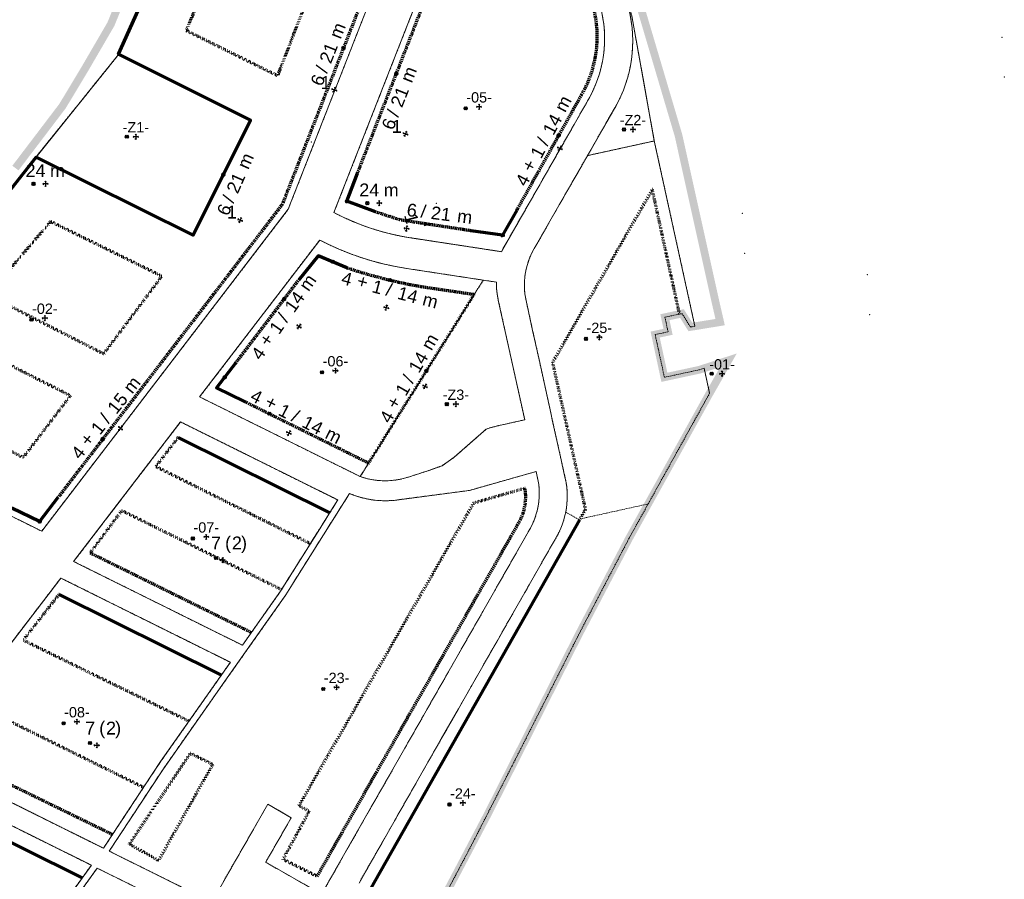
# Model space of a CAD drawing. Header units: metres. Extents: x -477300 to -476588, y -1103102 to -1102209.
# Tile 3 of 4: x -476971 to -476588, y -1102735 to -1102401. Entities that reach past the tile are written whole.
import ezdxf
from ezdxf.enums import TextEntityAlignment as Align

# ---------------------------------------------------------------- set-up
doc = ezdxf.new("R2010")
doc.units = ezdxf.units.M
doc.linetypes.add('DASHED', pattern=[0.75, 0.5, -0.25])
doc.linetypes.add('DOT', pattern=[0.25, 0, -0.25])
doc.layers.add('000000_BL_Pomocna_netisk_DB', color=7, linetype='Continuous', plot=False)
for name, color, linetype, lineweight in [('101110_PL_Resene_uzemi', 6, 'DASHED', 200), ('200000_PL_Cast_uzemi', 80, 'DASHED', 5), ('202110_BL_Cast_uzemi_UP', 7, 'DASHED', 9), ('203110_BL_Cast_uzemi_SB', 7, 'DASHED', 9), ('204110_BL_Cast_uzemi_NB', 7, 'DASHED', 9), ('302110_BL_VR_na_bod', 172, 'Continuous', 9), ('302210_BL_VR_na_linii', 160, 'Continuous', 9), ('302310_BL_VR_na_plochu', 140, 'DOT', 9)]:
    doc.layers.add(name, color=color, linetype=linetype, lineweight=lineweight)
for name, color, linetype, lineweight, true_color in [('201110_PL_Ulicni_cara', 7, 'Continuous', 9, 0xe90101), ('301110_PL_SC_uzavrena', 7, 'Continuous', 70, 0xe90101), ('301112_PL_SC_otevrena', 7, 'DASHED', 70, 0xfe4848), ('301113_PL_SC_volna', 7, 'DOT', 70, 0xfe8585)]:
    doc.layers.add(name, color=color, linetype=linetype, lineweight=lineweight, true_color=true_color)
doc.styles.add('style2', font='arial.ttf', dxfattribs={"height": 2})

# ---------------------------------------------------------------- blocks, each defined once
blk = doc.blocks.new('*U15')
at = {"layer": '000000_BL_Pomocna_netisk_DB'}
for p, q in [((-1, 0), (-0.72, 0.28)), ((1, 0), (-1, 0)), ((-1, 0), (-0.72, -0.28)), ((0, 1), (-0.29, 0.71)), ((0, 1), (0, -1)), ((0, 1), (0.28, 0.72)), ((1, 0), (0.72, 0.28)), ((1, 0), (0.72, -0.28)), ((-4.6, -1.2), (-5.8, 0)), ((-5.8, -1.2), (-4.6, 0)), ((0, -1), (-0.28, -0.72)), ((0, -1), (0.28, -0.72))]:
    blk.add_line(p, q, dxfattribs=at)
blk.add_circle((-5.2, -0.6), 0.6, dxfattribs=at)
at = {"style": 'style2'}
blk.add_attdef('OZNACENI', text='', height=4, dxfattribs=at).set_placement((0, 1.68), align=Align.CENTER)
at = {"style": 'style2', "flags": 1}
blk.add_attdef('NAZEV_BLOK', (-23.56, -29.29), '', height=5, dxfattribs=at)
blk = doc.blocks.new('*U14')
at = {"layer": '000000_BL_Pomocna_netisk_DB'}
for p, q in [((-2.91, -0.59), (-4.11, 0.61)), ((-4.11, -0.59), (-2.91, 0.61)), ((-1, 0), (-0.72, 0.28)), ((1, 0), (-1, 0)), ((-1, 0), (-0.72, -0.28)), ((0, 1), (-0.29, 0.71)), ((0, 1), (0, -1)), ((0, 1), (0.28, 0.72)), ((1, 0), (0.72, 0.28)), ((1, 0), (0.72, -0.28)), ((0, -1), (-0.28, -0.72)), ((0, -1), (0.28, -0.72))]:
    blk.add_line(p, q, dxfattribs=at)
blk.add_circle((-3.51, 0.01), 0.6, dxfattribs=at)
at = {"style": 'style2'}
blk.add_attdef('OZNACENI', text='', height=4, dxfattribs=at).set_placement((0, 1.68), align=Align.CENTER)
at = {"style": 'style2', "flags": 1}
blk.add_attdef('NAZEV_BLOK', (-24.94, -16.19), '', height=5, dxfattribs=at)
blk = doc.blocks.new('*U26')
at = {"layer": '000000_BL_Pomocna_netisk_DB'}
for p, q in [((-5.95, 17.03), (-7.15, 18.23)), ((-7.15, 17.03), (-5.95, 18.23)), ((-0.92, 0.41), (-0.54, 0.55)), ((-0.92, 0.41), (0.92, -0.41)), ((-0.92, 0.41), (-0.77, 0.02)), ((0.41, 0.92), (-0.41, -0.92)), ((0.41, 0.92), (0.03, 0.77)), ((0.41, 0.92), (0.55, 0.55)), ((-0.41, -0.92), (-0.55, -0.54)), ((-0.41, -0.92), (-0.03, -0.77)), ((0.92, -0.41), (0.55, -0.55)), ((0.92, -0.41), (0.77, -0.03))]:
    blk.add_line(p, q, dxfattribs=at)
blk.add_circle((-6.55, 17.63), 0.6, dxfattribs=at)
at = {"style": 'style2', "flags": 1}
blk.add_attdef('VYSKA_VB_I', (43.23, -17.03), '', height=5, rotation=66.1345, dxfattribs=at)
for tag, p in [('VYSKA_VB', (-4.03, -42.14)), ('NAZEV_BLOK', (-4.48, -59.87))]:
    blk.add_attdef(tag, p, '', height=5, dxfattribs=at)
at = {"layer": '302210_BL_VR_na_linii', "style": 'style2'}
for s, p in [('m', (3.15, 19.33)), ('/', (-2.63, 6.29))]:
    blk.add_text(s, height=5, rotation=66.1345, dxfattribs=at).set_placement(p)
at = {"layer": '302210_BL_VR_na_linii', "style": 'style2', "flags": 4}
blk.add_attdef('RIMSA_MAX', text='', height=5, rotation=66.1345, dxfattribs=at).set_placement((0.58, 13.46), align=Align.CENTER)
blk.add_attdef('NP_MAX', text='', height=5, rotation=66.1345, dxfattribs=at).set_placement((-3.17, 4.8), align=Align.RIGHT)
blk = doc.blocks.new('*U30')
at = {"layer": '000000_BL_Pomocna_netisk_DB'}
for p, q in [((-0.78, 0.62), (-0.39, 0.67)), ((-0.78, 0.62), (0.78, -0.62)), ((-0.78, 0.62), (-0.74, 0.22)), ((0.62, 0.78), (-0.62, -0.78)), ((0.62, 0.78), (0.23, 0.74)), ((0.62, 0.78), (0.67, 0.39)), ((-6.32, -4.89), (-7.52, -3.69)), ((-7.52, -4.89), (-6.32, -3.69)), ((-0.62, -0.78), (-0.67, -0.39)), ((-0.62, -0.78), (-0.23, -0.74)), ((0.78, -0.62), (0.39, -0.67)), ((0.78, -0.62), (0.74, -0.23)), ((-30.84, -36.95), (-32.04, -35.75)), ((-32.04, -36.95), (-30.84, -35.75))]:
    blk.add_line(p, q, dxfattribs=at)
for centre in [(-6.92, -4.29), (-31.44, -36.35)]:
    blk.add_circle(centre, 0.6, dxfattribs=at)
at = {"style": 'style2', "flags": 1}
for tag, p in [('VYSKA_VB', (10.47, -34.51)), ('NAZEV_BLOK', (24.06, -45.9))]:
    blk.add_attdef(tag, p, '', height=5, rotation=51.4733, dxfattribs=at)
blk.add_attdef('VYSKA_VB_I', (-25.47, -40.97), '', height=5, dxfattribs=at)
at = {"layer": '302210_BL_VR_na_linii', "style": 'style2'}
for s, p in [('m', (4.51, 13.01)), ('/', (-4.64, 1.52)), ('+', (-12.31, -7.48))]:
    blk.add_text(s, height=5, rotation=51.4733, dxfattribs=at).set_placement(p)
for tag, p in [('RIMSA_MAX', (0.79, 8.11)), ('NUP_MAX', (-6.78, -1.45))]:
    blk.add_attdef(tag, text='', height=5, rotation=51.4733, dxfattribs=at).set_placement(p, align=Align.CENTER)
blk.add_attdef('NP_MAX', text='', height=5, rotation=51.4733, dxfattribs=at).set_placement((-13.3, -9.51), align=Align.RIGHT)
blk = doc.blocks.new('*U31')
at = {"layer": '000000_BL_Pomocna_netisk_DB'}
for p, q in [((4.17, 15.64), (2.97, 16.84)), ((2.97, 15.64), (4.17, 16.84)), ((-0.93, 0.37), (-0.56, 0.53)), ((-0.93, 0.37), (0.93, -0.37)), ((-0.93, 0.37), (-0.77, 0)), ((0.37, 0.93), (-0.37, -0.93)), ((0.37, 0.93), (0, 0.77)), ((0.37, 0.93), (0.53, 0.57)), ((-0.37, -0.93), (-0.53, -0.56)), ((-0.37, -0.93), (-0.01, -0.77)), ((0.93, -0.37), (0.57, -0.53)), ((0.93, -0.37), (0.77, 0))]:
    blk.add_line(p, q, dxfattribs=at)
blk.add_circle((3.57, 16.24), 0.6, dxfattribs=at)
at = {"style": 'style2', "flags": 1}
blk.add_attdef('VYSKA_VB_I', (43.82, -15.45), '', height=5, rotation=68.2215, dxfattribs=at)
for tag, p in [('VYSKA_VB', (-4.14, -42.38)), ('NAZEV_BLOK', (-4.58, -60.11))]:
    blk.add_attdef(tag, p, '', height=5, dxfattribs=at)
at = {"layer": '302210_BL_VR_na_linii', "style": 'style2'}
for s, p in [('m', (2.44, 19.44)), ('/', (-2.86, 6.19))]:
    blk.add_text(s, height=5, rotation=68.2215, dxfattribs=at).set_placement(p)
at = {"layer": '302210_BL_VR_na_linii', "style": 'style2', "flags": 4}
blk.add_attdef('RIMSA_MAX', text='', height=5, rotation=68.2215, dxfattribs=at).set_placement((0.09, 13.47), align=Align.CENTER)
blk.add_attdef('NP_MAX', text='', height=5, rotation=68.2215, dxfattribs=at).set_placement((-3.35, 4.69), align=Align.RIGHT)
blk = doc.blocks.new('*U39')
for p in [(3.96, 70.15), (171.45, 42.44), (172.38, 26.94)]:
    blk.add_point(p)
at = {"layer": '000000_BL_Pomocna_netisk_DB'}
for p, q in [((-1.84, -0.39), (-3.04, 0.81)), ((-3.04, -0.39), (-1.84, 0.81)), ((-0.93, 0.36), (-0.57, 0.52)), ((-0.93, 0.36), (0.93, -0.36)), ((-0.93, 0.36), (-0.77, -0.01)), ((0.36, 0.93), (-0.36, -0.93)), ((0.36, 0.93), (0, 0.77)), ((0.36, 0.93), (0.52, 0.57)), ((0.93, -0.36), (0.77, 0)), ((-0.36, -0.93), (-0.53, -0.57)), ((-0.36, -0.93), (0, -0.77)), ((0.93, -0.36), (0.57, -0.52))]:
    blk.add_line(p, q, dxfattribs=at)
blk.add_circle((-2.44, 0.21), 0.6, dxfattribs=at)
at = {"style": 'style2', "flags": 1}
for tag, p in [('NAZEV_BLOK', (36.55, -36.74)), ('VYSKA_VB', (20.2, -29.87))]:
    blk.add_attdef(tag, p, '', height=5, rotation=68.6628, dxfattribs=at)
blk.add_attdef('VYSKA_VB_I', (-26.54, -42.84), '', height=5, dxfattribs=at)
at = {"layer": '302210_BL_VR_na_linii', "style": 'style2'}
for s, p in [('m', (0.46, 13.76)), ('/', (-4.88, 0.08)), ('+', (-9.55, -10.78))]:
    blk.add_text(s, height=5, rotation=68.6628, dxfattribs=at).set_placement(p)
for tag, p in [('RIMSA_MAX', (-1.64, 7.99)), ('NUP_MAX', (-6.04, -3.39))]:
    blk.add_attdef(tag, text='', height=5, rotation=68.6628, dxfattribs=at).set_placement(p, align=Align.CENTER)
blk.add_attdef('NP_MAX', text='', height=5, rotation=68.6628, dxfattribs=at).set_placement((-9.89, -13.01), align=Align.RIGHT)
blk = doc.blocks.new('*U46')
at = {"layer": '000000_BL_Pomocna_netisk_DB'}
for p, q in [((-2.01, 0.27), (-3.21, 1.47)), ((-3.21, 0.27), (-2.01, 1.47)), ((-1, 0), (-0.72, 0.28)), ((1, 0), (-1, 0)), ((-1, 0), (-0.72, -0.28)), ((0, 1), (-0.29, 0.71)), ((0, 1), (0, -1)), ((0, 1), (0.28, 0.72)), ((1, 0), (0.72, 0.28)), ((0, -1), (-0.28, -0.72)), ((0, -1), (0.28, -0.72)), ((1, 0), (0.72, -0.28))]:
    blk.add_line(p, q, dxfattribs=at)
blk.add_circle((-2.61, 0.87), 0.6, dxfattribs=at)
at = {"style": 'style2', "flags": 1}
for tag, p in [('VYSKA_VB', (-21.35, -20.92)), ('VYSKA_VB_I', (-21.35, -29.5)), ('NAZEV_BLOK', (-35.82, -38.65))]:
    blk.add_attdef(tag, p, '', height=5, dxfattribs=at)
at = {"layer": '302310_BL_VR_na_plochu', "style": 'style2'}
blk.add_text('(  )', height=5, dxfattribs=at).set_placement((0.93, 4.28))
blk.add_attdef('RIMSA_MAX', text='', height=5, dxfattribs=at).set_placement((-0.65, 4.17), align=Align.RIGHT)
blk.add_attdef('NP_MAX', text='', height=5, dxfattribs=at).set_placement((5.53, 4.19), align=Align.CENTER)
blk = doc.blocks.new('*U47')
for p in [(4.77, 71.65), (172.26, 43.95), (173.18, 28.44)]:
    blk.add_point(p)
at = {"layer": '000000_BL_Pomocna_netisk_DB'}
for p, q in [((-5.16, 10.06), (-6.36, 11.26)), ((-6.36, 10.06), (-5.16, 11.26)), ((-0.82, 0.57), (-0.43, 0.64)), ((-0.82, 0.57), (0.82, -0.57)), ((-0.82, 0.57), (-0.75, 0.17)), ((0.57, 0.82), (-0.57, -0.82)), ((0.57, 0.82), (0.18, 0.75)), ((0.57, 0.82), (0.64, 0.43)), ((-0.57, -0.82), (-0.64, -0.43)), ((-0.57, -0.82), (-0.18, -0.75)), ((0.82, -0.57), (0.44, -0.64)), ((0.82, -0.57), (0.75, -0.18))]:
    blk.add_line(p, q, dxfattribs=at)
blk.add_circle((-5.76, 10.66), 0.6, dxfattribs=at)
at = {"style": 'style2', "flags": 1}
for tag, p in [('VYSKA_VB', (12.6, -33.79)), ('NAZEV_BLOK', (26.88, -44.31))]:
    blk.add_attdef(tag, p, '', height=5, rotation=55.0478, dxfattribs=at)
blk.add_attdef('VYSKA_VB_I', (-25.74, -41.33), '', height=5, dxfattribs=at)
at = {"layer": '302210_BL_VR_na_linii', "style": 'style2'}
for s, p in [('m', (3.69, 13.27)), ('/', (-4.72, 1.22)), ('+', (-11.82, -8.23))]:
    blk.add_text(s, height=5, rotation=55.0478, dxfattribs=at).set_placement(p)
for tag, p in [('RIMSA_MAX', (0.29, 8.15)), ('NUP_MAX', (-6.67, -1.87))]:
    blk.add_attdef(tag, text='', height=5, rotation=55.0478, dxfattribs=at).set_placement(p, align=Align.CENTER)
blk.add_attdef('NP_MAX', text='', height=5, rotation=55.0478, dxfattribs=at).set_placement((-12.68, -10.32), align=Align.RIGHT)
blk = doc.blocks.new('*U48')
for p in [(4.43, 71.12), (171.92, 43.41), (172.84, 27.91)]:
    blk.add_point(p)
at = {"layer": '000000_BL_Pomocna_netisk_DB'}
for p, q in [((1.14, 5.37), (-0.06, 6.57)), ((-0.06, 5.37), (1.14, 6.57)), ((-0.87, 0.5), (-0.48, 0.6)), ((-0.87, 0.5), (0.87, -0.5)), ((-0.87, 0.5), (-0.76, 0.11)), ((0.5, 0.87), (-0.5, -0.87)), ((0.5, 0.87), (0.11, 0.76)), ((0.5, 0.87), (0.6, 0.49)), ((-0.5, -0.87), (-0.6, -0.48)), ((-0.5, -0.87), (-0.12, -0.77)), ((0.87, -0.5), (0.49, -0.6)), ((0.87, -0.5), (0.76, -0.11))]:
    blk.add_line(p, q, dxfattribs=at)
blk.add_circle((0.54, 5.97), 0.6, dxfattribs=at)
at = {"style": 'style2', "flags": 1}
for tag, p in [('VYSKA_VB', (15.52, -32.55)), ('NAZEV_BLOK', (30.67, -41.78))]:
    blk.add_attdef(tag, p, '', height=5, rotation=60.0866, dxfattribs=at)
blk.add_attdef('VYSKA_VB_I', (-26.08, -41.87), '', height=5, dxfattribs=at)
at = {"layer": '302210_BL_VR_na_linii', "style": 'style2'}
for s, p in [('m', (2.51, 13.54)), ('/', (-4.81, 0.8)), ('+', (-11.05, -9.24))]:
    blk.add_text(s, height=5, rotation=60.0866, dxfattribs=at).set_placement(p)
for tag, p in [('RIMSA_MAX', (-0.43, 8.14)), ('NUP_MAX', (-6.48, -2.45))]:
    blk.add_attdef(tag, text='', height=5, rotation=60.0866, dxfattribs=at).set_placement(p, align=Align.CENTER)
blk.add_attdef('NP_MAX', text='', height=5, rotation=60.0866, dxfattribs=at).set_placement((-11.72, -11.39), align=Align.RIGHT)
blk = doc.blocks.new('*U49')
at = {"layer": '000000_BL_Pomocna_netisk_DB'}
for p, q in [((-20.23, 17.28), (-21.43, 18.48)), ((-21.43, 17.28), (-20.23, 18.48)), ((1.94, 10.16), (0.74, 11.36)), ((0.74, 10.16), (1.94, 11.36)), ((-0.97, 0.26), (-0.62, 0.46)), ((0.97, -0.26), (-0.97, 0.26)), ((-0.97, 0.26), (-0.77, -0.09)), ((0.26, 0.97), (-0.26, -0.97)), ((0.26, 0.97), (-0.1, 0.76)), ((0.26, 0.97), (0.46, 0.62)), ((0.97, -0.26), (0.77, 0.09)), ((-0.26, -0.97), (-0.45, -0.63)), ((-0.26, -0.97), (0.09, -0.77)), ((0.97, -0.26), (0.63, -0.46))]:
    blk.add_line(p, q, dxfattribs=at)
for centre in [(-20.83, 17.88), (1.34, 10.76)]:
    blk.add_circle(centre, 0.6, dxfattribs=at)
at = {"style": 'style2', "flags": 1}
for tag, p in [('VYSKA_VB', (-27.37, -23.48)), ('NAZEV_BLOK', (-32.32, -40.51))]:
    blk.add_attdef(tag, p, '', height=5, rotation=345.2222, dxfattribs=at)
blk.add_attdef('VYSKA_VB_I', (-17.99, -38.5), '', height=5, dxfattribs=at)
at = {"layer": '302210_BL_VR_na_linii', "style": 'style2'}
for s, p in [('+', (-11.8, 8.26)), ('/', (-0.48, 4.86)), ('m', (13.72, 1.11))]:
    blk.add_text(s, height=5, rotation=345.2222, dxfattribs=at).set_placement(p)
blk.add_attdef('NP_MAX', text='', height=5, rotation=345.2222, dxfattribs=at).set_placement((-14.06, 8.34), align=Align.RIGHT)
for tag, p in [('NUP_MAX', (-4.06, 5.62)), ('RIMSA_MAX', (7.75, 2.54))]:
    blk.add_attdef(tag, text='', height=5, rotation=345.2222, dxfattribs=at).set_placement(p, align=Align.CENTER)
blk = doc.blocks.new('*U50')
at = {"layer": '000000_BL_Pomocna_netisk_DB'}
for p, q in [((-24.4, 21.05), (-25.6, 22.25)), ((-25.6, 21.05), (-24.4, 22.25)), ((-7.03, 6.94), (-8.23, 8.14)), ((-8.23, 6.94), (-7.03, 8.14)), ((-0.89, 0.45), (-0.51, 0.58)), ((0.89, -0.45), (-0.89, 0.45)), ((-0.89, 0.45), (-0.77, 0.08)), ((0.45, 0.89), (-0.45, -0.89)), ((0.45, 0.89), (0.07, 0.77)), ((0.45, 0.89), (0.58, 0.51)), ((-0.45, -0.89), (-0.58, -0.52)), ((-0.45, -0.89), (-0.07, -0.77)), ((0.89, -0.45), (0.52, -0.58)), ((0.89, -0.45), (0.77, -0.07))]:
    blk.add_line(p, q, dxfattribs=at)
for centre in [(-25, 21.65), (-7.63, 7.54)]:
    blk.add_circle(centre, 0.6, dxfattribs=at)
at = {"style": 'style2', "flags": 1}
for tag, p in [('VYSKA_VB', (-31.69, -17.21)), ('NAZEV_BLOK', (-40.11, -32.82))]:
    blk.add_attdef(tag, p, '', height=5, rotation=333.1032, dxfattribs=at)
blk.add_attdef('VYSKA_VB_I', (-16.57, -39.04), '', height=5, dxfattribs=at)
at = {"layer": '302210_BL_VR_na_linii', "style": 'style2'}
for s, p in [('+', (-9.8, 10.55)), ('/', (0.55, 4.85)), ('m', (13.65, -1.79))]:
    blk.add_text(s, height=5, rotation=333.1032, dxfattribs=at).set_placement(p)
blk.add_attdef('NP_MAX', text='', height=5, rotation=333.1032, dxfattribs=at).set_placement((-11.99, 11.11), align=Align.RIGHT)
for tag, p in [('NUP_MAX', (-2.79, 6.34)), ('RIMSA_MAX', (8.11, 0.86))]:
    blk.add_attdef(tag, text='', height=5, rotation=333.1032, dxfattribs=at).set_placement(p, align=Align.CENTER)
blk = doc.blocks.new('*U51')
at = {"layer": '000000_BL_Pomocna_netisk_DB'}
for p, q in [((12.45, 34.89), (11.25, 36.09)), ((11.25, 34.89), (12.45, 36.09)), ((0.69, 6.99), (-0.51, 8.19)), ((-0.51, 6.99), (0.69, 8.19)), ((-0.93, 0.37), (-0.56, 0.53)), ((-0.93, 0.37), (0.93, -0.37)), ((-0.93, 0.37), (-0.77, 0)), ((0.37, 0.93), (-0.37, -0.93)), ((0.37, 0.93), (0, 0.77)), ((0.37, 0.93), (0.53, 0.57)), ((-0.37, -0.93), (-0.53, -0.56)), ((-0.37, -0.93), (-0.01, -0.77)), ((0.93, -0.37), (0.57, -0.53)), ((0.93, -0.37), (0.77, 0)), ((-15.49, -20.36), (-16.69, -19.16)), ((-16.69, -20.36), (-15.49, -19.16))]:
    blk.add_line(p, q, dxfattribs=at)
for centre in [(11.85, 35.49), (0.09, 7.59), (-16.09, -19.76)]:
    blk.add_circle(centre, 0.6, dxfattribs=at)
at = {"style": 'style2', "flags": 1}
blk.add_attdef('VYSKA_VB_I', (43.82, -15.45), '', height=5, rotation=68.2215, dxfattribs=at)
for tag, p in [('VYSKA_VB', (-4.14, -42.38)), ('NAZEV_BLOK', (-4.58, -60.11))]:
    blk.add_attdef(tag, p, '', height=5, dxfattribs=at)
at = {"layer": '302210_BL_VR_na_linii', "style": 'style2'}
for s, p in [('m', (2.44, 19.44)), ('/', (-2.86, 6.19))]:
    blk.add_text(s, height=5, rotation=68.2215, dxfattribs=at).set_placement(p)
at = {"layer": '302210_BL_VR_na_linii', "style": 'style2', "flags": 4}
blk.add_attdef('RIMSA_MAX', text='', height=5, rotation=68.2215, dxfattribs=at).set_placement((0.09, 13.47), align=Align.CENTER)
blk.add_attdef('NP_MAX', text='', height=5, rotation=68.2215, dxfattribs=at).set_placement((-3.35, 4.69), align=Align.RIGHT)
blk = doc.blocks.new('*U52')
at = {"layer": '000000_BL_Pomocna_netisk_DB'}
for p, q in [((-2.93, 22.73), (-4.13, 23.93)), ((-4.13, 22.73), (-2.93, 23.93)), ((-0.93, 0.37), (-0.56, 0.53)), ((-0.93, 0.37), (0.93, -0.37)), ((-0.93, 0.37), (-0.77, 0)), ((0.37, 0.93), (-0.37, -0.93)), ((0.37, 0.93), (0, 0.77)), ((0.37, 0.93), (0.53, 0.57)), ((-0.37, -0.93), (-0.53, -0.56)), ((-0.37, -0.93), (-0.01, -0.77)), ((0.93, -0.37), (0.57, -0.53)), ((0.93, -0.37), (0.77, 0))]:
    blk.add_line(p, q, dxfattribs=at)
blk.add_circle((-3.53, 23.33), 0.6, dxfattribs=at)
at = {"style": 'style2', "flags": 1}
blk.add_attdef('VYSKA_VB_I', (43.82, -15.45), '', height=5, rotation=68.2215, dxfattribs=at)
for tag, p in [('VYSKA_VB', (-4.14, -42.38)), ('NAZEV_BLOK', (-4.58, -60.11))]:
    blk.add_attdef(tag, p, '', height=5, dxfattribs=at)
at = {"layer": '302210_BL_VR_na_linii', "style": 'style2'}
for s, p in [('m', (2.44, 19.44)), ('/', (-2.86, 6.19))]:
    blk.add_text(s, height=5, rotation=68.2215, dxfattribs=at).set_placement(p)
at = {"layer": '302210_BL_VR_na_linii', "style": 'style2', "flags": 4}
blk.add_attdef('RIMSA_MAX', text='', height=5, rotation=68.2215, dxfattribs=at).set_placement((0.09, 13.47), align=Align.CENTER)
blk.add_attdef('NP_MAX', text='', height=5, rotation=68.2215, dxfattribs=at).set_placement((-3.35, 4.69), align=Align.RIGHT)
blk = doc.blocks.new('*U54')
for p in [(4.31, 70.9), (171.8, 43.2), (172.72, 27.69)]:
    blk.add_point(p)
at = {"layer": '000000_BL_Pomocna_netisk_DB'}
for p, q in [((0.15, 4.43), (-1.05, 5.63)), ((-1.05, 4.43), (0.15, 5.63)), ((-0.89, 0.47), (-0.5, 0.59)), ((-0.89, 0.47), (0.89, -0.47)), ((-0.89, 0.47), (-0.77, 0.08)), ((0.47, 0.89), (-0.47, -0.89)), ((0.47, 0.89), (0.09, 0.77)), ((0.47, 0.89), (0.59, 0.51)), ((-0.47, -0.89), (-0.59, -0.5)), ((-0.47, -0.89), (-0.09, -0.77)), ((0.89, -0.47), (0.51, -0.58)), ((0.89, -0.47), (0.77, -0.09))]:
    blk.add_line(p, q, dxfattribs=at)
blk.add_circle((-0.45, 5.03), 0.6, dxfattribs=at)
at = {"style": 'style2', "flags": 1}
for tag, p in [('VYSKA_VB', (16.63, -32)), ('NAZEV_BLOK', (32.08, -40.7))]:
    blk.add_attdef(tag, p, '', height=5, rotation=62.0544, dxfattribs=at)
blk.add_attdef('VYSKA_VB_I', (-26.2, -42.08), '', height=5, dxfattribs=at)
at = {"layer": '302210_BL_VR_na_linii', "style": 'style2'}
for s, p in [('m', (2.04, 13.62)), ('/', (-4.84, 0.64)), ('+', (-10.73, -9.61))]:
    blk.add_text(s, height=5, rotation=62.0544, dxfattribs=at).set_placement(p)
for tag, p in [('RIMSA_MAX', (-0.71, 8.12)), ('NUP_MAX', (-6.39, -2.67))]:
    blk.add_attdef(tag, text='', height=5, rotation=62.0544, dxfattribs=at).set_placement(p, align=Align.CENTER)
blk.add_attdef('NP_MAX', text='', height=5, rotation=62.0544, dxfattribs=at).set_placement((-11.32, -11.79), align=Align.RIGHT)
blk = doc.blocks.new('*U56')
at = {"layer": '000000_BL_Pomocna_netisk_DB'}
for p, q in [((-4.06, -0.6), (-5.26, 0.6)), ((-5.26, -0.6), (-4.06, 0.6)), ((-1, 0), (-0.72, 0.28)), ((1, 0), (-1, 0)), ((-1, 0), (-0.72, -0.28)), ((0, 1), (-0.29, 0.71)), ((0, 1), (0, -1)), ((0, 1), (0.28, 0.72)), ((1, 0), (0.72, 0.28)), ((1, 0), (0.72, -0.28)), ((0, -1), (-0.28, -0.72)), ((0, -1), (0.28, -0.72))]:
    blk.add_line(p, q, dxfattribs=at)
blk.add_circle((-4.66, 0), 0.6, dxfattribs=at)
at = {"style": 'style2', "flags": 1}
for tag, p in [('VYSKA_VB', (-26.69, -22.35)), ('VYSKA_VB_I', (-26.69, -30.93)), ('NAZEV_BLOK', (-27.14, -40.08))]:
    blk.add_attdef(tag, p, '', height=5, dxfattribs=at)
at = {"layer": '302110_BL_VR_na_bod', "style": 'style2'}
blk.add_text('m', height=5, dxfattribs=at).set_placement((1.73, 2.61))
blk.add_attdef('RIMSA_MAX', text='', height=5, dxfattribs=at).set_placement((0, 2.64), align=Align.RIGHT)
blk = doc.blocks.new('*U16')
at = {"layer": '000000_BL_Pomocna_netisk_DB'}
for p, q in [((-3.41, -0.57), (-4.61, 0.63)), ((-4.61, -0.57), (-3.41, 0.63)), ((-1, 0), (-0.72, 0.28)), ((1, 0), (-1, 0)), ((-1, 0), (-0.72, -0.28)), ((0, 1), (-0.29, 0.71)), ((0, 1), (0, -1)), ((0, 1), (0.28, 0.72)), ((1, 0), (0.72, 0.28)), ((1, 0), (0.72, -0.28)), ((0, -1), (-0.28, -0.72)), ((0, -1), (0.28, -0.72))]:
    blk.add_line(p, q, dxfattribs=at)
blk.add_circle((-4.01, 0.03), 0.6, dxfattribs=at)
at = {"style": 'style2'}
blk.add_attdef('OZNACENI', text='', height=4, dxfattribs=at).set_placement((0, 1.68), align=Align.CENTER)
at = {"style": 'style2', "flags": 1}
for tag, p in [('DRUH_UP', (-17.24, -21.19)), ('DRUH_INFO', (-18.09, -32.86)), ('NAZEV_BLOK', (-18.19, -42.23))]:
    blk.add_attdef(tag, p, '', height=5, dxfattribs=at)

msp = doc.modelspace()

# ---------------------------------------------------------------- linework, layer by layer
at = {"layer": '101110_PL_Resene_uzemi', "const_width": 3}
for points in [[(-476972.75, -1102458.99), (-476954.46, -1102434.91), (-476945.93, -1102420.73), (-476938.54, -1102408.03), (-476935.63, -1102403.03), (-476904.52, -1102326.14)], [(-476741.14, -1102358.23), (-476715.04, -1102446.38), (-476713.89, -1102451.57), (-476708.25, -1102476.98), (-476700.69, -1102510.99), (-476698.88, -1102518.87), (-476710.44, -1102520.76), (-476713.72, -1102515.54), (-476720.34, -1102516.96), (-476719.12, -1102522.63), (-476724.13, -1102523.71), (-476720.55, -1102540.32), (-476706.86, -1102537.37), (-476695.64, -1102533.69), (-476702.98, -1102546.54), (-476719.97, -1102577.14), (-476734.24, -1102602.84), (-476741.76, -1102617.21), (-476753.79, -1102640.22), (-476760.85, -1102654.13), (-476789.26, -1102710.24), (-476811.26, -1102752.03)]]:
    msp.add_lwpolyline(points, dxfattribs=at)
at = {"layer": '200000_PL_Cast_uzemi'}
for points in [[(-476964.74, -1102454.69), (-476903.64, -1102485.08), (-476881.38, -1102440.31), (-476932.75, -1102414.76), (-476913.97, -1102372.83), (-476905.89, -1102350.89), (-476836.43, -1102376.66, 0.017037), (-476829.14, -1102379.09), (-476866.74, -1102475.03), (-476962.55, -1102600.15), (-477051.82, -1102555.82), (-476986.09, -1102481.39), (-476975.09, -1102468.3), (-476964.74, -1102454.69)], [(-476962.55, -1102600.15), (-477051.82, -1102555.82), (-476986.09, -1102481.39), (-476975.09, -1102468.3), (-476964.74, -1102454.69), (-476932.63, -1102414.82), (-476932.75, -1102414.76), (-476913.97, -1102372.83), (-476905.89, -1102350.89), (-476836.43, -1102376.66, 0.017041), (-476829.14, -1102379.09), (-476866.74, -1102475.03)], [(-476724.47, -1102448.45), (-476724.47, -1102448.45), (-476733.06, -1102400.6), (-476739.27, -1102375.07, 0.105798), (-476739.2, -1102377.58), (-476734.37, -1102397.16, -0.192707), (-476739.72, -1102435.44), (-476750.46, -1102454.2), (-476749.64, -1102453.97)], [(-476750.46, -1102454.2), (-476739.72, -1102435.44, 0.192707), (-476734.37, -1102397.16), (-476739.2, -1102377.58, -0.105798), (-476739.27, -1102375.07), (-476733.06, -1102400.6), (-476724.47, -1102448.45), (-476724.47, -1102448.45), (-476749.64, -1102453.97)], [(-476749.08, -1102381.34), (-476794.93, -1102383.74), (-476812.68, -1102383.68), (-476848.98, -1102476.3, 0.082571), (-476819.02, -1102486.13), (-476783.9, -1102491.49), (-476755.59, -1102442.01), (-476750.13, -1102432.47, 0.192707), (-476745.18, -1102397.14), (-476749.08, -1102381.34)], [(-476848.98, -1102476.3), (-476812.68, -1102383.68), (-476794.93, -1102383.74), (-476749.08, -1102381.34), (-476745.18, -1102397.14, -0.192707), (-476750.13, -1102432.47), (-476755.59, -1102442.01), (-476783.9, -1102491.49), (-476818.84, -1102486.16, -0.083044)], [(-476724.47, -1102448.45), (-476749.64, -1102453.97), (-476750.46, -1102454.2), (-476754.11, -1102460.58), (-476756.33, -1102464.45), (-476771.26, -1102490.54, 0.18634), (-476774.3, -1102510.48), (-476771.74, -1102522.09), (-476769.26, -1102533.36), (-476764.52, -1102554.84), (-476764.11, -1102556.8), (-476760.65, -1102572.42), (-476760.21, -1102574.37), (-476759.05, -1102579.64, -0.103159), (-476758.9, -1102592.71), (-476753.97, -1102595.52), (-476726.86, -1102589.54), (-476702.98, -1102546.54), (-476705.11, -1102536.8), (-476706.86, -1102537.37), (-476720.55, -1102540.32), (-476724.13, -1102523.71), (-476719.12, -1102522.63), (-476720.34, -1102516.96), (-476713.72, -1102515.54), (-476710.44, -1102520.76), (-476708.69, -1102520.47)], [(-476854.48, -1102486.97), (-476901.16, -1102547.93), (-476838.78, -1102578.91), (-476826.74, -1102559.77), (-476808.37, -1102530.42), (-476790.95, -1102502.55), (-476820.75, -1102498, -0.082369)], [(-476854.48, -1102486.97), (-476901.16, -1102547.93), (-476838.78, -1102578.91), (-476826.74, -1102559.77), (-476808.37, -1102530.42), (-476790.95, -1102502.55), (-476820.72, -1102498.01, -0.082448)], [(-476838.78, -1102578.9, 0.150737), (-476821.49, -1102579.54, 0.014781), (-476806.96, -1102574.69), (-476802.2, -1102571.38), (-476789.76, -1102560.42, -0.030024), (-476783.61, -1102558.8), (-476774.83, -1102556.84), (-476785.1, -1102510.3, -0.05492), (-476785.85, -1102503.33), (-476790.95, -1102502.55)], [(-476785.1, -1102510.3, -0.05492), (-476785.85, -1102503.33), (-476790.95, -1102502.55), (-476808.37, -1102530.42), (-476826.74, -1102559.77), (-476838.78, -1102578.9, 0.150732), (-476821.49, -1102579.54, 0.014781), (-476806.96, -1102574.69), (-476802.2, -1102571.38), (-476789.76, -1102560.42, -0.030024), (-476783.61, -1102558.8), (-476774.83, -1102556.84)], [(-476821.49, -1102579.54, 0.014781), (-476806.96, -1102574.69), (-476802.2, -1102571.38), (-476789.76, -1102560.42, -0.030024), (-476783.61, -1102558.8), (-476774.83, -1102556.84), (-476785.1, -1102510.3, -0.05492), (-476785.85, -1102503.33), (-476790.95, -1102502.55), (-476808.37, -1102530.42), (-476826.74, -1102559.77), (-476838.78, -1102578.9, 0.150732)], [(-477017.1, -1102699.35), (-477017.1, -1102699.35), (-477036.31, -1102724.43, 0.041888), (-477058.07, -1102758.4), (-476988.54, -1102792.93), (-476943.24, -1102729.97), (-477013.73, -1102694.96)], [(-476943.24, -1102729.97), (-476988.54, -1102792.93), (-477058.07, -1102758.4, -0.041888), (-477036.31, -1102724.43), (-477017.1, -1102699.35), (-477013.73, -1102694.96)]]:
    msp.add_lwpolyline(points, format="xyb", close=True, dxfattribs=at)
for points in [[(-476881.38, -1102440.31), (-476932.63, -1102414.82), (-476964.74, -1102454.69), (-476903.64, -1102485.08)], [(-476884.54, -1102644.47), (-476869.73, -1102623.48), (-476855.16, -1102600.23), (-476849.9, -1102591.88), (-476847.48, -1102587.99), (-476908.59, -1102557.64), (-476950.13, -1102611.9)], [(-476884.54, -1102644.47), (-476950.13, -1102611.9), (-476908.59, -1102557.64), (-476847.48, -1102587.99), (-476849.9, -1102591.88), (-476855.16, -1102600.23), (-476869.73, -1102623.48)], [(-477008.77, -1102688.49), (-476938.55, -1102723.36), (-476916.36, -1102689.71), (-476889.21, -1102651.09), (-476955.08, -1102618.37)], [(-476889.21, -1102651.09), (-476916.36, -1102689.71), (-476938.55, -1102723.36), (-477008.77, -1102688.49), (-476955.08, -1102618.37)], [(-476972.73, -1102877.11), (-476968.03, -1102869.07), (-476963.39, -1102860.99), (-476954.89, -1102846.17), (-476946.2, -1102831.01), (-476937.09, -1102815.13), (-476929.73, -1102802.3), (-476919.72, -1102784.84), (-476910.35, -1102768.49), (-476900.47, -1102751.21), (-476940.97, -1102731.1), (-476952.29, -1102746.83), (-476963.62, -1102762.58), (-476973.17, -1102775.85), (-476982.72, -1102789.12), (-476991.41, -1102801.2), (-476994.53, -1102805.53), (-476998.11, -1102810.51), (-477002.9, -1102817.74), (-477011.67, -1102830.95), (-477021.57, -1102845.79)]]:
    msp.add_lwpolyline(points, close=True, dxfattribs=at)
for points in [[(-476750.46, -1102454.2), (-476754.11, -1102460.58), (-476756.33, -1102464.45), (-476771.26, -1102490.55, 0.186336), (-476774.3, -1102510.48), (-476771.74, -1102522.09), (-476769.26, -1102533.36), (-476764.52, -1102554.84), (-476764.11, -1102556.8), (-476760.65, -1102572.42), (-476760.21, -1102574.37)], [(-476915.5, -1102692.85), (-476902.81, -1102674.72), (-476890.44, -1102657.17), (-476874.88, -1102635.12), (-476867.68, -1102624.92), (-476863.17, -1102617.63), (-476842.93, -1102585.5, 0.123452), (-476825.62, -1102588.14), (-476796.33, -1102584.28), (-476770.4, -1102576.94), (-476769.84, -1102579.46, -0.18659), (-476772.86, -1102599.36), (-476814.13, -1102671.72), (-476842.48, -1102721.42), (-476853.77, -1102741.21), (-476875.5, -1102728.82), (-476865.56, -1102711.49), (-476874.66, -1102706.26), (-476896.46, -1102744.27), (-476936.3, -1102724.48), (-476915.5, -1102692.85)], [(-476839.21, -1102736.88), (-476807.26, -1102680.86), (-476800.58, -1102669.16), (-476795.63, -1102660.48), (-476785.19, -1102642.18), (-476781.23, -1102635.23), (-476774.8, -1102623.96), (-476762.5, -1102602.39, 0.081243), (-476758.9, -1102592.71), (-476753.97, -1102595.52), (-476726.86, -1102589.54), (-476733.32, -1102601.18), (-476734.24, -1102602.84), (-476739.54, -1102612.96), (-476750.67, -1102634.24), (-476754.36, -1102641.35), (-476772.49, -1102677.05), (-476779.74, -1102691.34), (-476794.32, -1102719.86), (-476811.26, -1102752.03)]]:
    msp.add_lwpolyline(points, format="xyb", dxfattribs=at)
at = {"layer": '201110_PL_Ulicni_cara'}
for points in [[(-476932.63, -1102414.82), (-476932.75, -1102414.76), (-476913.97, -1102372.83), (-476905.89, -1102350.89), (-476836.43, -1102376.66, 0.017037), (-476829.14, -1102379.09), (-476866.74, -1102475.03), (-476962.55, -1102600.15), (-477051.82, -1102555.82), (-476986.09, -1102481.39), (-476975.09, -1102468.3), (-476964.74, -1102454.69)], [(-476734.37, -1102397.16, -0.192707), (-476739.72, -1102435.44), (-476750.46, -1102454.2), (-476754.11, -1102460.58), (-476756.33, -1102464.45), (-476771.26, -1102490.54, 0.18634), (-476774.3, -1102510.48), (-476771.74, -1102522.09), (-476769.26, -1102533.36), (-476764.52, -1102554.84), (-476764.11, -1102556.8), (-476760.65, -1102572.42), (-476760.21, -1102574.37), (-476759.05, -1102579.64, -0.103159), (-476758.9, -1102592.71, -0.081243), (-476762.5, -1102602.39), (-476774.8, -1102623.96), (-476781.23, -1102635.23), (-476785.19, -1102642.18), (-476795.63, -1102660.48), (-476800.58, -1102669.16), (-476807.26, -1102680.86), (-476839.21, -1102736.88)], [(-476750.46, -1102454.2), (-476754.11, -1102460.58), (-476756.33, -1102464.45), (-476771.26, -1102490.55, 0.186336), (-476774.3, -1102510.48), (-476771.74, -1102522.09), (-476769.26, -1102533.36), (-476764.52, -1102554.84), (-476764.11, -1102556.8), (-476760.65, -1102572.42), (-476760.21, -1102574.37)], [(-476790.95, -1102502.55), (-476820.75, -1102498, -0.082369), (-476854.48, -1102486.97), (-476901.16, -1102547.93), (-476838.78, -1102578.91), (-476838.78, -1102578.9)], [(-476838.78, -1102578.9, 0.150737), (-476821.49, -1102579.54, 0.014781), (-476806.96, -1102574.69), (-476802.2, -1102571.38), (-476789.76, -1102560.42, -0.030024), (-476783.61, -1102558.8), (-476774.83, -1102556.84), (-476785.1, -1102510.3, -0.05492), (-476785.85, -1102503.33), (-476790.95, -1102502.55)], [(-476838.78, -1102578.9, 0.150732), (-476821.49, -1102579.54, 0.014781), (-476806.96, -1102574.69), (-476802.2, -1102571.38), (-476789.76, -1102560.42, -0.030024), (-476783.61, -1102558.8), (-476774.83, -1102556.84), (-476785.1, -1102510.3, -0.05492), (-476785.85, -1102503.33), (-476790.95, -1102502.55)], [(-476915.5, -1102692.85), (-476902.81, -1102674.72), (-476890.44, -1102657.17), (-476874.88, -1102635.12), (-476867.68, -1102624.92), (-476863.17, -1102617.63), (-476842.93, -1102585.5, 0.123452), (-476825.62, -1102588.14), (-476796.33, -1102584.28), (-476770.4, -1102576.94), (-476769.84, -1102579.46, -0.18659), (-476772.86, -1102599.36), (-476814.13, -1102671.72), (-476842.48, -1102721.42), (-476853.77, -1102741.21), (-476875.5, -1102728.82), (-476865.56, -1102711.49), (-476874.66, -1102706.26), (-476896.46, -1102744.27), (-476936.3, -1102724.48), (-476915.5, -1102692.85)]]:
    msp.add_lwpolyline(points, format="xyb", dxfattribs=at)
for points in [[(-476962.55, -1102600.15), (-477051.82, -1102555.82), (-476986.09, -1102481.39), (-476975.09, -1102468.3), (-476964.74, -1102454.69), (-476932.63, -1102414.82), (-476932.75, -1102414.76), (-476913.97, -1102372.83), (-476905.89, -1102350.89), (-476836.43, -1102376.66, 0.017041), (-476829.14, -1102379.09), (-476866.74, -1102475.03)], [(-476749.08, -1102381.34), (-476794.93, -1102383.74), (-476812.68, -1102383.68), (-476848.98, -1102476.3, 0.082571), (-476819.02, -1102486.13), (-476783.9, -1102491.49), (-476755.59, -1102442.01), (-476750.13, -1102432.47, 0.192707), (-476745.18, -1102397.14), (-476749.08, -1102381.34)], [(-476848.98, -1102476.3), (-476812.68, -1102383.68), (-476794.93, -1102383.74), (-476749.08, -1102381.34), (-476745.18, -1102397.14, -0.192707), (-476750.13, -1102432.47), (-476755.59, -1102442.01), (-476783.9, -1102491.49), (-476818.84, -1102486.16, -0.083044)], [(-476838.78, -1102578.9, 0.150732), (-476821.49, -1102579.54, 0.014781), (-476806.96, -1102574.69), (-476802.2, -1102571.38), (-476789.76, -1102560.42, -0.030024), (-476783.61, -1102558.8), (-476774.83, -1102556.84), (-476785.1, -1102510.3, -0.05492), (-476785.85, -1102503.33), (-476790.95, -1102502.55), (-476820.72, -1102498.01, -0.082448), (-476854.48, -1102486.97), (-476901.16, -1102547.93), (-476838.78, -1102578.91)], [(-477017.1, -1102699.35), (-477017.1, -1102699.35), (-477036.31, -1102724.43, 0.041888), (-477058.07, -1102758.4), (-476988.54, -1102792.93), (-476943.24, -1102729.97), (-477013.73, -1102694.96)], [(-476943.24, -1102729.97), (-476988.54, -1102792.93), (-477058.07, -1102758.4, -0.041888), (-477036.31, -1102724.43), (-477017.1, -1102699.35), (-477013.73, -1102694.96)]]:
    msp.add_lwpolyline(points, format="xyb", close=True, dxfattribs=at)
for points in [[(-476708.69, -1102520.47), (-476724.47, -1102448.45), (-476724.47, -1102448.45), (-476724.47, -1102448.45), (-476724.47, -1102448.45), (-476733.06, -1102400.6)], [(-476932.63, -1102414.82), (-476964.74, -1102454.69)], [(-476705.11, -1102536.8), (-476702.98, -1102546.54)], [(-476972.73, -1102877.11), (-476968.03, -1102869.07), (-476963.39, -1102860.99), (-476954.89, -1102846.17), (-476946.2, -1102831.01), (-476937.09, -1102815.13), (-476929.73, -1102802.3), (-476919.72, -1102784.84), (-476910.35, -1102768.49), (-476900.47, -1102751.21), (-476940.97, -1102731.1), (-476952.29, -1102746.83), (-476963.62, -1102762.58), (-476973.17, -1102775.85), (-476982.72, -1102789.12), (-476991.41, -1102801.2), (-476994.53, -1102805.53), (-476998.11, -1102810.51), (-477002.9, -1102817.74), (-477011.67, -1102830.95), (-477021.57, -1102845.79), (-477021.57, -1102845.79)]]:
    msp.add_lwpolyline(points, dxfattribs=at)
for points in [[(-476884.54, -1102644.47), (-476869.73, -1102623.48), (-476855.16, -1102600.23), (-476849.9, -1102591.88), (-476847.48, -1102587.99), (-476908.59, -1102557.64), (-476950.13, -1102611.9)], [(-476884.54, -1102644.47), (-476950.13, -1102611.9), (-476908.59, -1102557.64), (-476847.48, -1102587.99), (-476849.9, -1102591.88), (-476855.16, -1102600.23), (-476869.73, -1102623.48)], [(-477008.77, -1102688.49), (-476938.55, -1102723.36), (-476916.36, -1102689.71), (-476889.21, -1102651.09), (-476955.08, -1102618.37)], [(-476889.21, -1102651.09), (-476916.36, -1102689.71), (-476938.55, -1102723.36), (-477008.77, -1102688.49), (-476955.08, -1102618.37)]]:
    msp.add_lwpolyline(points, close=True, dxfattribs=at)
at = {"layer": '301110_PL_SC_uzavrena'}
for points in [[(-477049.62, -1102553.33), (-477000.22, -1102497.38), (-476980.59, -1102474.85), (-476964.74, -1102454.69), (-476903.64, -1102485.08), (-476881.38, -1102440.31), (-476932.75, -1102414.76), (-476913.97, -1102372.83), (-476905.83, -1102350.91)], [(-476832.77, -1102476.04), (-476843.9, -1102471.87), (-476839.81, -1102460.95)], [(-476777.95, -1102475.37), (-476783.41, -1102485.08), (-476795.71, -1102483.37)], [(-476843.92, -1102497.72), (-476855.04, -1102493.05), (-476862.75, -1102502.57)], [(-476887.18, -1102534.79), (-476894.56, -1102544.36), (-476883.71, -1102549.71)], [(-476909.56, -1102563.76), (-476850.58, -1102592.95)], [(-476956.22, -1102587.1), (-476963.34, -1102596.41), (-476974.13, -1102591.13)], [(-476753.57, -1102595.75), (-476852.28, -1102769.95)], [(-476955.81, -1102624.72), (-476892.68, -1102656.03)], [(-477014.93, -1102701.05), (-476946.76, -1102734.87)]]:
    msp.add_lwpolyline(points, dxfattribs=at)
at = {"layer": '301112_PL_SC_otevrena'}
for points in [[(-476831.91, -1102378.23), (-476868.7, -1102472.22)], [(-476839.81, -1102460.95), (-476809.65, -1102383.69)], [(-476868.7, -1102472.22), (-476869.05, -1102473.12), (-476956.22, -1102587.1)], [(-476795.71, -1102483.37), (-476823.24, -1102479.17), (-476832.77, -1102476.04)], [(-476887.18, -1102534.79), (-476862.75, -1102502.57)], [(-476883.71, -1102549.71), (-476835.48, -1102573.65)], [(-476943.67, -1102608.56), (-476881.02, -1102639.48)], [(-477002.34, -1102685.08), (-476935.02, -1102718.01)]]:
    msp.add_lwpolyline(points, dxfattribs=at)
for points in [[(-476752.23, -1102381.5), (-476747.85, -1102397.5, -0.192355), (-476752.76, -1102430.53), (-476777.95, -1102475.37)], [(-476843.92, -1102497.72, 0.038347), (-476815.15, -1102505.02), (-476794.42, -1102508.08)], [(-476774.71, -1102583.37, -0.188248), (-476777.71, -1102597.79), (-476855.56, -1102734.28)]]:
    msp.add_lwpolyline(points, format="xyb", dxfattribs=at)
at = {"layer": '301113_PL_SC_volna'}
for points in [[(-476906.36, -1102405.57), (-476893.82, -1102376.04), (-476858.07, -1102389.83), (-476870.91, -1102423.1), (-476906.36, -1102405.57)], [(-476714.66, -1102515.74), (-476725.23, -1102467.28), (-476764.05, -1102534.56), (-476751.27, -1102591.71), (-476753.57, -1102595.75)], [(-476983.54, -1102508.25), (-476958.99, -1102479.74), (-476915.81, -1102500.96), (-476938.5, -1102531.22), (-476983.54, -1102508.25)], [(-476835.48, -1102573.65), (-476794.42, -1102508.08)], [(-477017.15, -1102547.12), (-476997.29, -1102524.23), (-476951.36, -1102547.39), (-476969.76, -1102571.52), (-477017.15, -1102547.12)], [(-476909.56, -1102563.76), (-476918.19, -1102574.96), (-476858.11, -1102604.94)], [(-476855.56, -1102734.28), (-476868.73, -1102727.7), (-476858.57, -1102709.04), (-476862.56, -1102706.87), (-476794.59, -1102589.08), (-476774.71, -1102583.37)], [(-476943.67, -1102608.56), (-476931.38, -1102592.09), (-476869.31, -1102622.82)], [(-476955.81, -1102624.72), (-476969.72, -1102642.44), (-476905.27, -1102673.94)], [(-477002.34, -1102685.08), (-476988.85, -1102667.11), (-476922.92, -1102699.66)], [(-476928.45, -1102721.8), (-476904.7, -1102686.41), (-476896.09, -1102690.74), (-476917.15, -1102728.11), (-476928.45, -1102721.8)]]:
    msp.add_lwpolyline(points, dxfattribs=at)

# ---------------------------------------------------------------- block references
for p in [(-476961.05, -1102465.12), (-476831.36, -1102472.64)]:
    msp.add_blockref('*U56', p).add_auto_attribs({'RIMSA_MAX': '24'})
at = {"layer": '202110_BL_Cast_uzemi_UP'}
msp.add_blockref('*U16', (-476698.15, -1102538.96), dxfattribs=at).add_auto_attribs({'OZNACENI': '-01-'})
at = {"layer": '203110_BL_Cast_uzemi_SB'}
for p, values in [((-476792.56, -1102435.19), {'OZNACENI': '-05-'}), ((-476961.31, -1102517.34), {'OZNACENI': '-02-'}), ((-476745.85, -1102524.77), {'OZNACENI': '-25-'}), ((-476848.38, -1102537.75), {'OZNACENI': '-06-'}), ((-476898.59, -1102602.36), {'OZNACENI': '-07-'}), ((-476847.93, -1102660.84), {'OZNACENI': '-23-'}), ((-476948.85, -1102674.18), {'OZNACENI': '-08-'}), ((-476798.87, -1102705.76), {'OZNACENI': '-24-'})]:
    msp.add_blockref('*U15', p, dxfattribs=at).add_auto_attribs(values)
at = {"layer": '204110_BL_Cast_uzemi_NB'}
for p, values in [((-476732.77, -1102444), {'OZNACENI': '-Z2-'}), ((-476925.96, -1102446.83), {'OZNACENI': '-Z1-'}), ((-476801.58, -1102550.76), {'OZNACENI': '-Z3-'})]:
    msp.add_blockref('*U14', p, dxfattribs=at).add_auto_attribs(values)
at = {"layer": '302210_BL_VR_na_linii'}
for name, p, values in [('*U54', (-476761.17, -1102451.32), {'NP_MAX': '4', 'NUP_MAX': '1', 'RIMSA_MAX': '14'}), ('*U47', (-476862.53, -1102520.54), {'NP_MAX': '4', 'NUP_MAX': '1', 'RIMSA_MAX': '14'}), ('*U48', (-476813.57, -1102543.83), {'NP_MAX': '4', 'NUP_MAX': '1', 'RIMSA_MAX': '14'}), ('*U49', (-476828.64, -1102513.27), {'NP_MAX': '4', 'NUP_MAX': '1', 'RIMSA_MAX': '14'}), ('*U50', (-476866.47, -1102562.01), {'NP_MAX': '4', 'NUP_MAX': '1', 'RIMSA_MAX': '14'}), ('*U30', (-476931.9, -1102560.07), {'NP_MAX': '4', 'NUP_MAX': '1', 'RIMSA_MAX': '15'}), ('*U39', (-477092.17, -1102791.35), {'NP_MAX': '2', 'NUP_MAX': '1', 'RIMSA_MAX': '7'})]:
    msp.add_blockref(name, p, dxfattribs=at).add_auto_attribs(values)
ref = msp.add_blockref('*U31', (-476848.83, -1102428.6), dxfattribs=at)
ref.add_attrib('NP_MAX', '6', dxfattribs={"height": 5, "rotation": 68.2215, "style": 'style2'}).set_placement((-476852.18, -1102423.92), align=Align.RIGHT)
ref.add_attrib('NUP_MAX', '1', dxfattribs={"height": 5, "style": 'style2'}).set_placement((-476852.19, -1102428.25), align=Align.CENTER)
ref.add_attrib('RIMSA_MAX', '21', dxfattribs={"height": 5, "rotation": 68.2215, "style": 'style2'}).set_placement((-476848.74, -1102415.13), align=Align.CENTER)
ref = msp.add_blockref('*U52', (-476821.19, -1102445.65), dxfattribs=at)
ref.add_attrib('NP_MAX', '6', dxfattribs={"height": 5, "rotation": 68.2215, "style": 'style2'}).set_placement((-476824.54, -1102440.97), align=Align.RIGHT)
ref.add_attrib('NUP_MAX', '1', dxfattribs={"height": 5, "style": 'style2'}).set_placement((-476824.55, -1102445.31), align=Align.CENTER)
ref.add_attrib('RIMSA_MAX', '21', dxfattribs={"height": 5, "rotation": 68.2215, "style": 'style2'}).set_placement((-476821.1, -1102432.19), align=Align.CENTER)
ref = msp.add_blockref('*U26', (-476885.4, -1102479.2), dxfattribs=at)
ref.add_attrib('NP_MAX', '6', dxfattribs={"height": 5, "rotation": 66.1345, "style": 'style2'}).set_placement((-476888.57, -1102474.4), align=Align.RIGHT)
ref.add_attrib('NUP_MAX', '1', dxfattribs={"height": 5, "style": 'style2'}).set_placement((-476888.65, -1102478.61), align=Align.CENTER)
ref.add_attrib('RIMSA_MAX', '21', dxfattribs={"height": 5, "rotation": 66.1345, "style": 'style2'}).set_placement((-476884.81, -1102465.75), align=Align.CENTER)
ref = msp.add_blockref('*U51', (-476820.74, -1102482.5), dxfattribs=dict(at, rotation=284.5009095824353))
ref.add_attrib('NP_MAX', '6', dxfattribs={"height": 5, "rotation": 352.7224, "style": 'style2'}).set_placement((-476817.05, -1102478.08), align=Align.RIGHT)
ref.add_attrib('NUP_MAX', '1', dxfattribs={"height": 5, "rotation": 284.5009, "style": 'style2'}).set_placement((-476821.25, -1102479.16), align=Align.CENTER)
ref.add_attrib('RIMSA_MAX', '21', dxfattribs={"height": 5, "rotation": 352.7224, "style": 'style2'}).set_placement((-476807.68, -1102479.21), align=Align.CENTER)
at = {"layer": '302310_BL_VR_na_plochu'}
for p in [(-476892.21, -1102611.4), (-476941.13, -1102683.37)]:
    msp.add_blockref('*U46', p, dxfattribs=at).add_auto_attribs({'RIMSA_MAX': '7', 'NP_MAX': '2'})

doc.saveas('drawing.dxf')
